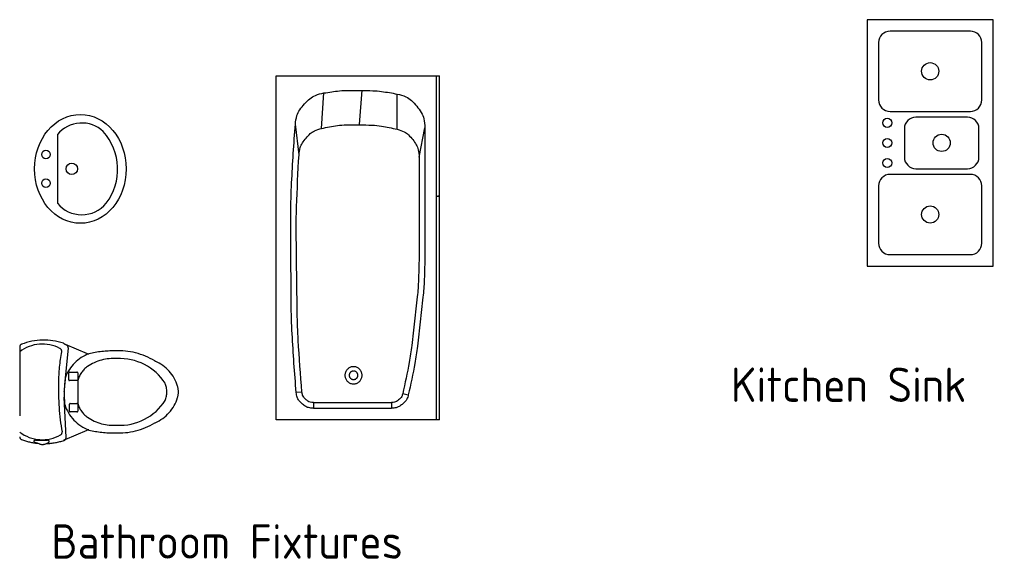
# Model space of a CAD drawing. Header units: inches. Extents: x 100794 to 106273, y 288 to 2276.
# Tile 33 of 149: x 100809 to 100981, y 1357 to 1451. Entities that reach past the tile are written whole.
import ezdxf

# ---------------------------------------------------------------- set-up
doc = ezdxf.new("R2010")
doc.units = ezdxf.units.IN
doc.header["$MEASUREMENT"] = 0
doc.linetypes.add('ACAD_ISO03W100', pattern=[30, 12, -18])
doc.layers.get('0').update_dxf_attribs({"linetype": 'CONTINUOUS'})
doc.layers.add('0EMPORARY', color=7, linetype='CONTINUOUS')
doc.layers.add('LAYER1', color=7, linetype='ACAD_ISO03W100')
doc.styles.get("Standard").update_dxf_attribs({"font": 'ISOCP'})

# ---------------------------------------------------------------- blocks, each defined once
blk = doc.blocks.new('A03CIR')
blk.add_circle((0, 0), 0.5)
at = {"flags": 9}
blk.add_attdef('CPENTID', (0.0001, 0.0001), '', height=0.000496, dxfattribs=at)
blk = doc.blocks.new('MACRO167')
at = {"layer": '0EMPORARY', "color": 7, "linetype": 'Continuous'}
for p, q in [((1, 1), (0, 1)), ((0, 1), (0, 0)), ((1, 0), (1, 1)), ((0, 0), (1, 0))]:
    blk.add_line(p, q, dxfattribs=at)

msp = doc.modelspace()

# ---------------------------------------------------------------- linework, layer by layer
at = {"linetype": 'Continuous'}
for p, q in [((100854.11517, 1381.41322), (100854.11517, 1441.41322)), ((100854.11517, 1441.41322), (100882.61517, 1441.41322)), ((100854.11517, 1381.41322), (100854.11517, 1441.41322)), ((100854.11517, 1441.41322), (100882.61517, 1441.41322)), ((100854.11517, 1381.41322), (100854.11517, 1441.41322)), ((100854.11517, 1441.41322), (100882.61517, 1441.41322)), ((100854.11517, 1381.41322), (100854.11517, 1441.41322)), ((100854.11517, 1441.41322), (100882.61517, 1441.41322)), ((100854.11517, 1381.41322), (100854.11517, 1441.41322)), ((100854.11517, 1441.41322), (100882.61517, 1441.41322)), ((100882.11517, 1381.41322), (100882.11517, 1441.41322)), ((100882.11517, 1381.41322), (100882.11517, 1441.41322)), ((100882.11517, 1381.41322), (100882.11517, 1441.41322)), ((100882.11517, 1381.41322), (100882.11517, 1441.41322)), ((100882.11517, 1381.41322), (100882.11517, 1441.41322)), ((100882.61517, 1381.41322), (100882.61517, 1441.41322)), ((100882.61517, 1381.41322), (100882.61517, 1441.41322)), ((100882.61517, 1381.41322), (100882.61517, 1441.41322)), ((100882.61517, 1381.41322), (100882.61517, 1441.41322)), ((100882.61517, 1381.41322), (100882.61517, 1441.41322)), ((100862.01759, 1432.22948), (100862.44522, 1438.42464)), ((100862.01759, 1432.22948), (100862.44522, 1438.42464)), ((100862.01759, 1432.22948), (100862.44522, 1438.42464)), ((100862.01759, 1432.22948), (100862.44522, 1438.42464)), ((100862.01759, 1432.22948), (100862.44522, 1438.42464)), ((100868.63342, 1432.91902), (100869.11517, 1438.91322)), ((100868.63342, 1432.91902), (100869.11517, 1438.91322)), ((100868.63342, 1432.91902), (100869.11517, 1438.91322)), ((100868.63342, 1432.91902), (100869.11517, 1438.91322)), ((100868.63342, 1432.91902), (100869.11517, 1438.91322)), ((100875.23372, 1432.09396), (100875.22733, 1438.23918)), ((100875.23372, 1432.09396), (100875.22733, 1438.23918)), ((100875.23372, 1432.09396), (100875.22733, 1438.23918)), ((100875.23372, 1432.09396), (100875.22733, 1438.23918)), ((100875.23372, 1432.09396), (100875.22733, 1438.23918)), ((100858.10737, 1427.64094), (100857.46632, 1432.96898)), ((100858.10737, 1427.64094), (100857.46632, 1432.96898)), ((100858.10737, 1427.64094), (100857.46632, 1432.96898)), ((100858.10737, 1427.64094), (100857.46632, 1432.96898)), ((100858.10737, 1427.64094), (100857.46632, 1432.96898)), ((100879.05267, 1427.23545), (100880.05267, 1432.35529)), ((100879.05267, 1427.23545), (100880.05267, 1432.35529)), ((100879.05267, 1427.23545), (100880.05267, 1432.35529)), ((100879.05267, 1427.23545), (100880.05267, 1432.35529)), ((100879.05267, 1427.23545), (100880.05267, 1432.35529)), ((100880.05267, 1432.35529), (100880.05267, 1411.41322)), ((100880.05267, 1432.35529), (100880.05267, 1411.41322)), ((100880.05267, 1432.35529), (100880.05267, 1411.41322)), ((100880.05267, 1432.35529), (100880.05267, 1411.41322)), ((100880.05267, 1432.35529), (100880.05267, 1411.41322)), ((100879.05267, 1427.23545), (100879.05267, 1411.41322)), ((100879.05267, 1427.23545), (100879.05267, 1411.41322)), ((100879.05267, 1427.23545), (100879.05267, 1411.41322)), ((100879.05267, 1427.23545), (100879.05267, 1411.41322)), ((100879.05267, 1427.23545), (100879.05267, 1411.41322)), ((100858.61879, 1386.24666), (100857.62227, 1386.16338)), ((100858.61879, 1386.24666), (100857.62227, 1386.16338)), ((100858.61879, 1386.24666), (100857.62227, 1386.16338)), ((100858.61879, 1386.24666), (100857.62227, 1386.16338)), ((100858.61879, 1386.24666), (100857.62227, 1386.16338)), ((100860.61185, 1384.41322), (100874.24625, 1384.41322)), ((100860.61185, 1384.41322), (100860.61185, 1383.41322)), ((100860.61185, 1384.41322), (100874.24625, 1384.41322)), ((100860.61185, 1384.41322), (100860.61185, 1383.41322)), ((100860.61185, 1384.41322), (100874.24625, 1384.41322)), ((100860.61185, 1384.41322), (100860.61185, 1383.41322)), ((100860.61185, 1384.41322), (100874.24625, 1384.41322)), ((100860.61185, 1384.41322), (100860.61185, 1383.41322)), ((100860.61185, 1384.41322), (100874.24625, 1384.41322)), ((100860.61185, 1384.41322), (100860.61185, 1383.41322)), ((100874.24625, 1384.41322), (100874.24625, 1383.41322)), ((100874.24625, 1384.41322), (100874.24625, 1383.41322)), ((100874.24625, 1384.41322), (100874.24625, 1383.41322)), ((100874.24625, 1384.41322), (100874.24625, 1383.41322)), ((100874.24625, 1384.41322), (100874.24625, 1383.41322)), ((100876.19647, 1385.96978), (100877.17158, 1385.74806)), ((100876.19647, 1385.96978), (100877.17158, 1385.74806)), ((100876.19647, 1385.96978), (100877.17158, 1385.74806)), ((100876.19647, 1385.96978), (100877.17158, 1385.74806)), ((100876.19647, 1385.96978), (100877.17158, 1385.74806)), ((100860.61185, 1383.41322), (100874.24625, 1383.41322)), ((100860.61185, 1383.41322), (100874.24625, 1383.41322)), ((100860.61185, 1383.41322), (100874.24625, 1383.41322)), ((100860.61185, 1383.41322), (100874.24625, 1383.41322)), ((100860.61185, 1383.41322), (100874.24625, 1383.41322)), ((100882.61517, 1381.41322), (100854.11517, 1381.41322)), ((100882.61517, 1381.41322), (100854.11517, 1381.41322)), ((100882.61517, 1381.41322), (100854.11517, 1381.41322)), ((100882.61517, 1381.41322), (100854.11517, 1381.41322)), ((100882.61517, 1381.41322), (100854.11517, 1381.41322))]:
    msp.add_line(p, q, dxfattribs=at)
msp.add_line((100815.96845, 1431.18546), (100815.96845, 1419.18546))
for points in [[(100857.46632, 1432.96898, -0.055308), (100857.7547, 1434.49131, -0.077861), (100858.23798, 1435.48381, -0.032812), (100859.06078, 1436.51359, -0.032812), (100860.01123, 1437.42687, -0.077861), (100860.95553, 1437.99864, -0.055308), (100862.44522, 1438.42464)], [(100857.46632, 1432.96898, -0.055308), (100857.7547, 1434.49131, -0.077861), (100858.23798, 1435.48381, -0.032812), (100859.06078, 1436.51359, -0.032812), (100860.01123, 1437.42687, -0.077861), (100860.95553, 1437.99864, -0.055308), (100862.44522, 1438.42464)], [(100857.46632, 1432.96898, -0.055308), (100857.7547, 1434.49131, -0.077861), (100858.23798, 1435.48381, -0.032812), (100859.06078, 1436.51359, -0.032812), (100860.01123, 1437.42687, -0.077861), (100860.95553, 1437.99864, -0.055308), (100862.44522, 1438.42464)], [(100857.46632, 1432.96898, -0.055308), (100857.7547, 1434.49131, -0.077861), (100858.23798, 1435.48381, -0.032812), (100859.06078, 1436.51359, -0.032812), (100860.01123, 1437.42687, -0.077861), (100860.95553, 1437.99864, -0.055308), (100862.44522, 1438.42464)], [(100857.46632, 1432.96898, -0.055308), (100857.7547, 1434.49131, -0.077861), (100858.23798, 1435.48381, -0.032812), (100859.06078, 1436.51359, -0.032812), (100860.01123, 1437.42687, -0.077861), (100860.95553, 1437.99864, -0.055308), (100862.44522, 1438.42464)], [(100862.44522, 1438.42464, -0.015213), (100865.16522, 1438.80132, -0.027142), (100866.70291, 1438.88276, -0.003288), (100868.84402, 1438.86577, -0.003288), (100870.98472, 1438.82063, -0.027142), (100872.51941, 1438.69461, -0.015213), (100875.22733, 1438.23918)], [(100862.44522, 1438.42464, -0.015213), (100865.16522, 1438.80132, -0.027142), (100866.70291, 1438.88276, -0.003288), (100868.84402, 1438.86577, -0.003288), (100870.98472, 1438.82063, -0.027142), (100872.51941, 1438.69461, -0.015213), (100875.22733, 1438.23918)], [(100862.44522, 1438.42464, -0.015213), (100865.16522, 1438.80132, -0.027142), (100866.70291, 1438.88276, -0.003288), (100868.84402, 1438.86577, -0.003288), (100870.98472, 1438.82063, -0.027142), (100872.51941, 1438.69461, -0.015213), (100875.22733, 1438.23918)], [(100862.44522, 1438.42464, -0.015213), (100865.16522, 1438.80132, -0.027142), (100866.70291, 1438.88276, -0.003288), (100868.84402, 1438.86577, -0.003288), (100870.98472, 1438.82063, -0.027142), (100872.51941, 1438.69461, -0.015213), (100875.22733, 1438.23918)], [(100862.44522, 1438.42464, -0.015213), (100865.16522, 1438.80132, -0.027142), (100866.70291, 1438.88276, -0.003288), (100868.84402, 1438.86577, -0.003288), (100870.98472, 1438.82063, -0.027142), (100872.51941, 1438.69461, -0.015213), (100875.22733, 1438.23918)], [(100875.22733, 1438.23918, -0.057302), (100876.74889, 1437.74921, -0.079888), (100877.70746, 1437.1137, -0.034774), (100878.64431, 1436.12086, -0.034774), (100879.43452, 1435.00776, -0.079888), (100879.87007, 1433.94332, -0.057302), (100880.05267, 1432.35529)], [(100875.22733, 1438.23918, -0.057302), (100876.74889, 1437.74921, -0.079888), (100877.70746, 1437.1137, -0.034774), (100878.64431, 1436.12086, -0.034774), (100879.43452, 1435.00776, -0.079888), (100879.87007, 1433.94332, -0.057302), (100880.05267, 1432.35529)], [(100875.22733, 1438.23918, -0.057302), (100876.74889, 1437.74921, -0.079888), (100877.70746, 1437.1137, -0.034774), (100878.64431, 1436.12086, -0.034774), (100879.43452, 1435.00776, -0.079888), (100879.87007, 1433.94332, -0.057302), (100880.05267, 1432.35529)], [(100875.22733, 1438.23918, -0.057302), (100876.74889, 1437.74921, -0.079888), (100877.70746, 1437.1137, -0.034774), (100878.64431, 1436.12086, -0.034774), (100879.43452, 1435.00776, -0.079888), (100879.87007, 1433.94332, -0.057302), (100880.05267, 1432.35529)], [(100875.22733, 1438.23918, -0.057302), (100876.74889, 1437.74921, -0.079888), (100877.70746, 1437.1137, -0.034774), (100878.64431, 1436.12086, -0.034774), (100879.43452, 1435.00776, -0.079888), (100879.87007, 1433.94332, -0.057302), (100880.05267, 1432.35529)], [(100857.62227, 1386.16338, -0.006671), (100856.90633, 1396.36914, -0.012666), (100856.73735, 1401.75506, -0.000675), (100856.70079, 1409.56337, -0.000675), (100856.68532, 1417.37175, -0.012666), (100856.8184, 1422.75867, -0.006671), (100857.46632, 1432.96898)], [(100857.62227, 1386.16338, -0.006671), (100856.90633, 1396.36914, -0.012666), (100856.73735, 1401.75506, -0.000675), (100856.70079, 1409.56337, -0.000675), (100856.68532, 1417.37175, -0.012666), (100856.8184, 1422.75867, -0.006671), (100857.46632, 1432.96898)], [(100857.62227, 1386.16338, -0.006671), (100856.90633, 1396.36914, -0.012666), (100856.73735, 1401.75506, -0.000675), (100856.70079, 1409.56337, -0.000675), (100856.68532, 1417.37175, -0.012666), (100856.8184, 1422.75867, -0.006671), (100857.46632, 1432.96898)], [(100857.62227, 1386.16338, -0.006671), (100856.90633, 1396.36914, -0.012666), (100856.73735, 1401.75506, -0.000675), (100856.70079, 1409.56337, -0.000675), (100856.68532, 1417.37175, -0.012666), (100856.8184, 1422.75867, -0.006671), (100857.46632, 1432.96898)], [(100857.62227, 1386.16338, -0.006671), (100856.90633, 1396.36914, -0.012666), (100856.73735, 1401.75506, -0.000675), (100856.70079, 1409.56337, -0.000675), (100856.68532, 1417.37175, -0.012666), (100856.8184, 1422.75867, -0.006671), (100857.46632, 1432.96898)], [(100862.01759, 1432.22948, -0.01902), (100864.79301, 1432.73429, -0.033054), (100866.41277, 1432.85731, -0.004993), (100868.63278, 1432.85672, -0.004993), (100870.85233, 1432.81179, -0.033054), (100872.46923, 1432.65558, -0.01902), (100875.23372, 1432.09396)], [(100862.01759, 1432.22948, -0.01902), (100864.79301, 1432.73429, -0.033054), (100866.41277, 1432.85731, -0.004993), (100868.63278, 1432.85672, -0.004993), (100870.85233, 1432.81179, -0.033054), (100872.46923, 1432.65558, -0.01902), (100875.23372, 1432.09396)], [(100862.01759, 1432.22948, -0.01902), (100864.79301, 1432.73429, -0.033054), (100866.41277, 1432.85731, -0.004993), (100868.63278, 1432.85672, -0.004993), (100870.85233, 1432.81179, -0.033054), (100872.46923, 1432.65558, -0.01902), (100875.23372, 1432.09396)], [(100862.01759, 1432.22948, -0.01902), (100864.79301, 1432.73429, -0.033054), (100866.41277, 1432.85731, -0.004993), (100868.63278, 1432.85672, -0.004993), (100870.85233, 1432.81179, -0.033054), (100872.46923, 1432.65558, -0.01902), (100875.23372, 1432.09396)], [(100862.01759, 1432.22948, -0.01902), (100864.79301, 1432.73429, -0.033054), (100866.41277, 1432.85731, -0.004993), (100868.63278, 1432.85672, -0.004993), (100870.85233, 1432.81179, -0.033054), (100872.46923, 1432.65558, -0.01902), (100875.23372, 1432.09396)], [(100858.10737, 1427.64094, -0.053976), (100858.31681, 1428.88711, -0.076487), (100858.68724, 1429.70116, -0.03152), (100859.32994, 1430.55946, -0.03152), (100860.07543, 1431.33016, -0.076487), (100860.82041, 1431.82502, -0.053976), (100862.01759, 1432.22948)], [(100858.10737, 1427.64094, -0.053976), (100858.31681, 1428.88711, -0.076487), (100858.68724, 1429.70116, -0.03152), (100859.32994, 1430.55946, -0.03152), (100860.07543, 1431.33016, -0.076487), (100860.82041, 1431.82502, -0.053976), (100862.01759, 1432.22948)], [(100858.10737, 1427.64094, -0.053976), (100858.31681, 1428.88711, -0.076487), (100858.68724, 1429.70116, -0.03152), (100859.32994, 1430.55946, -0.03152), (100860.07543, 1431.33016, -0.076487), (100860.82041, 1431.82502, -0.053976), (100862.01759, 1432.22948)], [(100858.10737, 1427.64094, -0.053976), (100858.31681, 1428.88711, -0.076487), (100858.68724, 1429.70116, -0.03152), (100859.32994, 1430.55946, -0.03152), (100860.07543, 1431.33016, -0.076487), (100860.82041, 1431.82502, -0.053976), (100862.01759, 1432.22948)], [(100858.10737, 1427.64094, -0.053976), (100858.31681, 1428.88711, -0.076487), (100858.68724, 1429.70116, -0.03152), (100859.32994, 1430.55946, -0.03152), (100860.07543, 1431.33016, -0.076487), (100860.82041, 1431.82502, -0.053976), (100862.01759, 1432.22948)], [(100875.23372, 1432.09396, -0.055571), (100876.45191, 1431.64999, -0.07813), (100877.20663, 1431.11521, -0.033069), (100877.94445, 1430.29452, -0.033069), (100878.56763, 1429.38373, -0.07813), (100878.90901, 1428.52404, -0.055571), (100879.05267, 1427.23545)], [(100875.23372, 1432.09396, -0.055571), (100876.45191, 1431.64999, -0.07813), (100877.20663, 1431.11521, -0.033069), (100877.94445, 1430.29452, -0.033069), (100878.56763, 1429.38373, -0.07813), (100878.90901, 1428.52404, -0.055571), (100879.05267, 1427.23545)], [(100875.23372, 1432.09396, -0.055571), (100876.45191, 1431.64999, -0.07813), (100877.20663, 1431.11521, -0.033069), (100877.94445, 1430.29452, -0.033069), (100878.56763, 1429.38373, -0.07813), (100878.90901, 1428.52404, -0.055571), (100879.05267, 1427.23545)], [(100875.23372, 1432.09396, -0.055571), (100876.45191, 1431.64999, -0.07813), (100877.20663, 1431.11521, -0.033069), (100877.94445, 1430.29452, -0.033069), (100878.56763, 1429.38373, -0.07813), (100878.90901, 1428.52404, -0.055571), (100879.05267, 1427.23545)], [(100875.23372, 1432.09396, -0.055571), (100876.45191, 1431.64999, -0.07813), (100877.20663, 1431.11521, -0.033069), (100877.94445, 1430.29452, -0.033069), (100878.56763, 1429.38373, -0.07813), (100878.90901, 1428.52404, -0.055571), (100879.05267, 1427.23545)], [(100858.61879, 1386.24666, -0.005919), (100857.97088, 1395.28786, -0.011303), (100857.79482, 1400.03152, -0.000535), (100857.70214, 1406.93563, -0.000535), (100857.62422, 1413.83993, -0.011303), (100857.68303, 1418.58649, -0.005919), (100858.10737, 1427.64094)], [(100858.61879, 1386.24666, -0.005919), (100857.97088, 1395.28786, -0.011303), (100857.79482, 1400.03152, -0.000535), (100857.70214, 1406.93563, -0.000535), (100857.62422, 1413.83993, -0.011303), (100857.68303, 1418.58649, -0.005919), (100858.10737, 1427.64094)], [(100858.61879, 1386.24666, -0.005919), (100857.97088, 1395.28786, -0.011303), (100857.79482, 1400.03152, -0.000535), (100857.70214, 1406.93563, -0.000535), (100857.62422, 1413.83993, -0.011303), (100857.68303, 1418.58649, -0.005919), (100858.10737, 1427.64094)], [(100858.61879, 1386.24666, -0.005919), (100857.97088, 1395.28786, -0.011303), (100857.79482, 1400.03152, -0.000535), (100857.70214, 1406.93563, -0.000535), (100857.62422, 1413.83993, -0.011303), (100857.68303, 1418.58649, -0.005919), (100858.10737, 1427.64094)], [(100858.61879, 1386.24666, -0.005919), (100857.97088, 1395.28786, -0.011303), (100857.79482, 1400.03152, -0.000535), (100857.70214, 1406.93563, -0.000535), (100857.62422, 1413.83993, -0.011303), (100857.68303, 1418.58649, -0.005919), (100858.10737, 1427.64094)], [(100879.05267, 1411.41322, -0.009316), (100878.94901, 1405.85044, -0.017343), (100878.73413, 1402.86892, -0.00129), (100878.26818, 1398.61925, -0.00129), (100877.7803, 1394.37205, -0.017343), (100877.32877, 1391.41708, -0.009316), (100876.19647, 1385.96978)], [(100879.05267, 1411.41322, -0.009316), (100878.94901, 1405.85044, -0.017343), (100878.73413, 1402.86892, -0.00129), (100878.26818, 1398.61925, -0.00129), (100877.7803, 1394.37205, -0.017343), (100877.32877, 1391.41708, -0.009316), (100876.19647, 1385.96978)], [(100879.05267, 1411.41322, -0.009316), (100878.94901, 1405.85044, -0.017343), (100878.73413, 1402.86892, -0.00129), (100878.26818, 1398.61925, -0.00129), (100877.7803, 1394.37205, -0.017343), (100877.32877, 1391.41708, -0.009316), (100876.19647, 1385.96978)], [(100879.05267, 1411.41322, -0.009316), (100878.94901, 1405.85044, -0.017343), (100878.73413, 1402.86892, -0.00129), (100878.26818, 1398.61925, -0.00129), (100877.7803, 1394.37205, -0.017343), (100877.32877, 1391.41708, -0.009316), (100876.19647, 1385.96978)], [(100879.05267, 1411.41322, -0.009316), (100878.94901, 1405.85044, -0.017343), (100878.73413, 1402.86892, -0.00129), (100878.26818, 1398.61925, -0.00129), (100877.7803, 1394.37205, -0.017343), (100877.32877, 1391.41708, -0.009316), (100876.19647, 1385.96978)], [(100880.05267, 1411.41322, -0.009316), (100879.94811, 1405.80197, -0.017343), (100879.73136, 1402.79446, -0.00129), (100879.26135, 1398.50776, -0.00129), (100878.76922, 1394.22355, -0.017343), (100878.31375, 1391.24283, -0.009316), (100877.17158, 1385.74806)], [(100880.05267, 1411.41322, -0.009316), (100879.94811, 1405.80197, -0.017343), (100879.73136, 1402.79446, -0.00129), (100879.26135, 1398.50776, -0.00129), (100878.76922, 1394.22355, -0.017343), (100878.31375, 1391.24283, -0.009316), (100877.17158, 1385.74806)], [(100880.05267, 1411.41322, -0.009316), (100879.94811, 1405.80197, -0.017343), (100879.73136, 1402.79446, -0.00129), (100879.26135, 1398.50776, -0.00129), (100878.76922, 1394.22355, -0.017343), (100878.31375, 1391.24283, -0.009316), (100877.17158, 1385.74806)], [(100880.05267, 1411.41322, -0.009316), (100879.94811, 1405.80197, -0.017343), (100879.73136, 1402.79446, -0.00129), (100879.26135, 1398.50776, -0.00129), (100878.76922, 1394.22355, -0.017343), (100878.31375, 1391.24283, -0.009316), (100877.17158, 1385.74806)], [(100880.05267, 1411.41322, -0.009316), (100879.94811, 1405.80197, -0.017343), (100879.73136, 1402.79446, -0.00129), (100879.26135, 1398.50776, -0.00129), (100878.76922, 1394.22355, -0.017343), (100878.31375, 1391.24283, -0.009316), (100877.17158, 1385.74806)], [(100860.61185, 1383.41322, -0.062055), (100859.76139, 1383.51918, -0.084596), (100859.18462, 1383.77446, -0.039577), (100858.60336, 1384.22988, -0.039577), (100858.10112, 1384.7712, -0.084596), (100857.79868, 1385.32471, -0.062055), (100857.62227, 1386.16338)], [(100860.61185, 1383.41322, -0.062055), (100859.76139, 1383.51918, -0.084596), (100859.18462, 1383.77446, -0.039577), (100858.60336, 1384.22988, -0.039577), (100858.10112, 1384.7712, -0.084596), (100857.79868, 1385.32471, -0.062055), (100857.62227, 1386.16338)], [(100860.61185, 1383.41322, -0.062055), (100859.76139, 1383.51918, -0.084596), (100859.18462, 1383.77446, -0.039577), (100858.60336, 1384.22988, -0.039577), (100858.10112, 1384.7712, -0.084596), (100857.79868, 1385.32471, -0.062055), (100857.62227, 1386.16338)], [(100860.61185, 1383.41322, -0.062055), (100859.76139, 1383.51918, -0.084596), (100859.18462, 1383.77446, -0.039577), (100858.60336, 1384.22988, -0.039577), (100858.10112, 1384.7712, -0.084596), (100857.79868, 1385.32471, -0.062055), (100857.62227, 1386.16338)], [(100860.61185, 1383.41322, -0.062055), (100859.76139, 1383.51918, -0.084596), (100859.18462, 1383.77446, -0.039577), (100858.60336, 1384.22988, -0.039577), (100858.10112, 1384.7712, -0.084596), (100857.79868, 1385.32471, -0.062055), (100857.62227, 1386.16338)], [(100860.61185, 1384.41322, -0.062055), (100860.04488, 1384.48386, -0.084596), (100859.66036, 1384.65405, -0.039577), (100859.27286, 1384.95766, -0.039577), (100858.93803, 1385.31854, -0.084596), (100858.73641, 1385.68754, -0.062055), (100858.61879, 1386.24666)], [(100860.61185, 1384.41322, -0.062055), (100860.04488, 1384.48386, -0.084596), (100859.66036, 1384.65405, -0.039577), (100859.27286, 1384.95766, -0.039577), (100858.93803, 1385.31854, -0.084596), (100858.73641, 1385.68754, -0.062055), (100858.61879, 1386.24666)], [(100860.61185, 1384.41322, -0.062055), (100860.04488, 1384.48386, -0.084596), (100859.66036, 1384.65405, -0.039577), (100859.27286, 1384.95766, -0.039577), (100858.93803, 1385.31854, -0.084596), (100858.73641, 1385.68754, -0.062055), (100858.61879, 1386.24666)], [(100860.61185, 1384.41322, -0.062055), (100860.04488, 1384.48386, -0.084596), (100859.66036, 1384.65405, -0.039577), (100859.27286, 1384.95766, -0.039577), (100858.93803, 1385.31854, -0.084596), (100858.73641, 1385.68754, -0.062055), (100858.61879, 1386.24666)], [(100860.61185, 1384.41322, -0.062055), (100860.04488, 1384.48386, -0.084596), (100859.66036, 1384.65405, -0.039577), (100859.27286, 1384.95766, -0.039577), (100858.93803, 1385.31854, -0.084596), (100858.73641, 1385.68754, -0.062055), (100858.61879, 1386.24666)], [(100876.19647, 1385.96978, -0.056193), (100876.02386, 1385.4753, -0.078765), (100875.8106, 1385.1671, -0.033679), (100875.48129, 1384.86584, -0.033679), (100875.11451, 1384.61152, -0.078765), (100874.7667, 1384.4719, -0.056193), (100874.24625, 1384.41322)], [(100876.19647, 1385.96978, -0.056193), (100876.02386, 1385.4753, -0.078765), (100875.8106, 1385.1671, -0.033679), (100875.48129, 1384.86584, -0.033679), (100875.11451, 1384.61152, -0.078765), (100874.7667, 1384.4719, -0.056193), (100874.24625, 1384.41322)], [(100876.19647, 1385.96978, -0.056193), (100876.02386, 1385.4753, -0.078765), (100875.8106, 1385.1671, -0.033679), (100875.48129, 1384.86584, -0.033679), (100875.11451, 1384.61152, -0.078765), (100874.7667, 1384.4719, -0.056193), (100874.24625, 1384.41322)], [(100876.19647, 1385.96978, -0.056193), (100876.02386, 1385.4753, -0.078765), (100875.8106, 1385.1671, -0.033679), (100875.48129, 1384.86584, -0.033679), (100875.11451, 1384.61152, -0.078765), (100874.7667, 1384.4719, -0.056193), (100874.24625, 1384.41322)], [(100876.19647, 1385.96978, -0.056193), (100876.02386, 1385.4753, -0.078765), (100875.8106, 1385.1671, -0.033679), (100875.48129, 1384.86584, -0.033679), (100875.11451, 1384.61152, -0.078765), (100874.7667, 1384.4719, -0.056193), (100874.24625, 1384.41322)], [(100877.17158, 1385.74806, -0.056193), (100876.91267, 1385.00633, -0.078765), (100876.59277, 1384.54404, -0.033679), (100876.0988, 1384.09215, -0.033679), (100875.54864, 1383.71067, -0.078765), (100875.02692, 1383.50124, -0.056193), (100874.24625, 1383.41322)], [(100877.17158, 1385.74806, -0.056193), (100876.91267, 1385.00633, -0.078765), (100876.59277, 1384.54404, -0.033679), (100876.0988, 1384.09215, -0.033679), (100875.54864, 1383.71067, -0.078765), (100875.02692, 1383.50124, -0.056193), (100874.24625, 1383.41322)], [(100877.17158, 1385.74806, -0.056193), (100876.91267, 1385.00633, -0.078765), (100876.59277, 1384.54404, -0.033679), (100876.0988, 1384.09215, -0.033679), (100875.54864, 1383.71067, -0.078765), (100875.02692, 1383.50124, -0.056193), (100874.24625, 1383.41322)], [(100877.17158, 1385.74806, -0.056193), (100876.91267, 1385.00633, -0.078765), (100876.59277, 1384.54404, -0.033679), (100876.0988, 1384.09215, -0.033679), (100875.54864, 1383.71067, -0.078765), (100875.02692, 1383.50124, -0.056193), (100874.24625, 1383.41322)], [(100877.17158, 1385.74806, -0.056193), (100876.91267, 1385.00633, -0.078765), (100876.59277, 1384.54404, -0.033679), (100876.0988, 1384.09215, -0.033679), (100875.54864, 1383.71067, -0.078765), (100875.02692, 1383.50124, -0.056193), (100874.24625, 1383.41322)]]:
    msp.add_lwpolyline(points, format="xyb", dxfattribs=at)
msp.add_lwpolyline([(100882.11517, 1420.41322), (100882.61517, 1420.41322), (100882.34722, 1420.41322), (100882.61517, 1420.41322)], dxfattribs=at)
msp.add_lwpolyline([(100882.11517, 1420.41322), (100882.61517, 1420.41322), (100882.34722, 1420.41322), (100882.61517, 1420.41322)], dxfattribs=at)
msp.add_lwpolyline([(100882.11517, 1420.41322), (100882.61517, 1420.41322), (100882.34722, 1420.41322), (100882.61517, 1420.41322)], dxfattribs=at)
msp.add_lwpolyline([(100882.11517, 1420.41322), (100882.61517, 1420.41322), (100882.34722, 1420.41322), (100882.61517, 1420.41322)], dxfattribs=at)
msp.add_lwpolyline([(100882.11517, 1420.41322), (100882.61517, 1420.41322), (100882.34722, 1420.41322), (100882.61517, 1420.41322)], dxfattribs=at)
for points in [[(100869.02471, 1389.67625, 0.043661), (100868.91421, 1389.91322, 0.043661), (100868.76423, 1390.1274, 0.043661), (100868.57935, 1390.31229, 0.043661), (100868.36517, 1390.46226, 0.043661), (100868.1282, 1390.57276, 0.043661), (100867.87564, 1390.64043, 0.043661), (100867.61517, 1390.66322, 0.043661), (100867.3547, 1390.64043, 0.043661), (100867.10214, 1390.57276, 0.043661), (100866.86517, 1390.46226, 0.043661), (100866.65099, 1390.31229, 0.043661), (100866.4661, 1390.1274, 0.043661), (100866.31613, 1389.91322, 0.043661), (100866.20563, 1389.67625, 0.043661), (100866.13796, 1389.42369, 0.043661), (100866.11517, 1389.16322, 0.043661), (100866.13796, 1388.90275, 0.043661), (100866.20563, 1388.65019, 0.043661), (100866.31613, 1388.41322, 0.043661), (100866.4661, 1388.19904, 0.043661), (100866.65099, 1388.01415, 0.043661), (100866.86517, 1387.86418, 0.043661), (100867.10214, 1387.75368, 0.043661), (100867.3547, 1387.68601, 0.043661), (100867.61517, 1387.66322, 0.043661), (100867.87564, 1387.68601, 0.043661), (100868.1282, 1387.75368, 0.043661), (100868.36517, 1387.86418, 0.043661), (100868.57935, 1388.01415, 0.043661), (100868.76423, 1388.19904, 0.043661), (100868.91421, 1388.41322, 0.043661), (100869.02471, 1388.65019, 0.043661), (100869.09238, 1388.90275, 0.043661), (100869.11517, 1389.16322, 0.043661), (100869.09238, 1389.42369, 0.043661)], [(100869.02471, 1389.67625, 0.043661), (100868.91421, 1389.91322, 0.043661), (100868.76423, 1390.1274, 0.043661), (100868.57935, 1390.31229, 0.043661), (100868.36517, 1390.46226, 0.043661), (100868.1282, 1390.57276, 0.043661), (100867.87564, 1390.64043, 0.043661), (100867.61517, 1390.66322, 0.043661), (100867.3547, 1390.64043, 0.043661), (100867.10214, 1390.57276, 0.043661), (100866.86517, 1390.46226, 0.043661), (100866.65099, 1390.31229, 0.043661), (100866.4661, 1390.1274, 0.043661), (100866.31613, 1389.91322, 0.043661), (100866.20563, 1389.67625, 0.043661), (100866.13796, 1389.42369, 0.043661), (100866.11517, 1389.16322, 0.043661), (100866.13796, 1388.90275, 0.043661), (100866.20563, 1388.65019, 0.043661), (100866.31613, 1388.41322, 0.043661), (100866.4661, 1388.19904, 0.043661), (100866.65099, 1388.01415, 0.043661), (100866.86517, 1387.86418, 0.043661), (100867.10214, 1387.75368, 0.043661), (100867.3547, 1387.68601, 0.043661), (100867.61517, 1387.66322, 0.043661), (100867.87564, 1387.68601, 0.043661), (100868.1282, 1387.75368, 0.043661), (100868.36517, 1387.86418, 0.043661), (100868.57935, 1388.01415, 0.043661), (100868.76423, 1388.19904, 0.043661), (100868.91421, 1388.41322, 0.043661), (100869.02471, 1388.65019, 0.043661), (100869.09238, 1388.90275, 0.043661), (100869.11517, 1389.16322, 0.043661), (100869.09238, 1389.42369, 0.043661)], [(100869.02471, 1389.67625, 0.043661), (100868.91421, 1389.91322, 0.043661), (100868.76423, 1390.1274, 0.043661), (100868.57935, 1390.31229, 0.043661), (100868.36517, 1390.46226, 0.043661), (100868.1282, 1390.57276, 0.043661), (100867.87564, 1390.64043, 0.043661), (100867.61517, 1390.66322, 0.043661), (100867.3547, 1390.64043, 0.043661), (100867.10214, 1390.57276, 0.043661), (100866.86517, 1390.46226, 0.043661), (100866.65099, 1390.31229, 0.043661), (100866.4661, 1390.1274, 0.043661), (100866.31613, 1389.91322, 0.043661), (100866.20563, 1389.67625, 0.043661), (100866.13796, 1389.42369, 0.043661), (100866.11517, 1389.16322, 0.043661), (100866.13796, 1388.90275, 0.043661), (100866.20563, 1388.65019, 0.043661), (100866.31613, 1388.41322, 0.043661), (100866.4661, 1388.19904, 0.043661), (100866.65099, 1388.01415, 0.043661), (100866.86517, 1387.86418, 0.043661), (100867.10214, 1387.75368, 0.043661), (100867.3547, 1387.68601, 0.043661), (100867.61517, 1387.66322, 0.043661), (100867.87564, 1387.68601, 0.043661), (100868.1282, 1387.75368, 0.043661), (100868.36517, 1387.86418, 0.043661), (100868.57935, 1388.01415, 0.043661), (100868.76423, 1388.19904, 0.043661), (100868.91421, 1388.41322, 0.043661), (100869.02471, 1388.65019, 0.043661), (100869.09238, 1388.90275, 0.043661), (100869.11517, 1389.16322, 0.043661), (100869.09238, 1389.42369, 0.043661)], [(100869.02471, 1389.67625, 0.043661), (100868.91421, 1389.91322, 0.043661), (100868.76423, 1390.1274, 0.043661), (100868.57935, 1390.31229, 0.043661), (100868.36517, 1390.46226, 0.043661), (100868.1282, 1390.57276, 0.043661), (100867.87564, 1390.64043, 0.043661), (100867.61517, 1390.66322, 0.043661), (100867.3547, 1390.64043, 0.043661), (100867.10214, 1390.57276, 0.043661), (100866.86517, 1390.46226, 0.043661), (100866.65099, 1390.31229, 0.043661), (100866.4661, 1390.1274, 0.043661), (100866.31613, 1389.91322, 0.043661), (100866.20563, 1389.67625, 0.043661), (100866.13796, 1389.42369, 0.043661), (100866.11517, 1389.16322, 0.043661), (100866.13796, 1388.90275, 0.043661), (100866.20563, 1388.65019, 0.043661), (100866.31613, 1388.41322, 0.043661), (100866.4661, 1388.19904, 0.043661), (100866.65099, 1388.01415, 0.043661), (100866.86517, 1387.86418, 0.043661), (100867.10214, 1387.75368, 0.043661), (100867.3547, 1387.68601, 0.043661), (100867.61517, 1387.66322, 0.043661), (100867.87564, 1387.68601, 0.043661), (100868.1282, 1387.75368, 0.043661), (100868.36517, 1387.86418, 0.043661), (100868.57935, 1388.01415, 0.043661), (100868.76423, 1388.19904, 0.043661), (100868.91421, 1388.41322, 0.043661), (100869.02471, 1388.65019, 0.043661), (100869.09238, 1388.90275, 0.043661), (100869.11517, 1389.16322, 0.043661), (100869.09238, 1389.42369, 0.043661)], [(100869.02471, 1389.67625, 0.043661), (100868.91421, 1389.91322, 0.043661), (100868.76423, 1390.1274, 0.043661), (100868.57935, 1390.31229, 0.043661), (100868.36517, 1390.46226, 0.043661), (100868.1282, 1390.57276, 0.043661), (100867.87564, 1390.64043, 0.043661), (100867.61517, 1390.66322, 0.043661), (100867.3547, 1390.64043, 0.043661), (100867.10214, 1390.57276, 0.043661), (100866.86517, 1390.46226, 0.043661), (100866.65099, 1390.31229, 0.043661), (100866.4661, 1390.1274, 0.043661), (100866.31613, 1389.91322, 0.043661), (100866.20563, 1389.67625, 0.043661), (100866.13796, 1389.42369, 0.043661), (100866.11517, 1389.16322, 0.043661), (100866.13796, 1388.90275, 0.043661), (100866.20563, 1388.65019, 0.043661), (100866.31613, 1388.41322, 0.043661), (100866.4661, 1388.19904, 0.043661), (100866.65099, 1388.01415, 0.043661), (100866.86517, 1387.86418, 0.043661), (100867.10214, 1387.75368, 0.043661), (100867.3547, 1387.68601, 0.043661), (100867.61517, 1387.66322, 0.043661), (100867.87564, 1387.68601, 0.043661), (100868.1282, 1387.75368, 0.043661), (100868.36517, 1387.86418, 0.043661), (100868.57935, 1388.01415, 0.043661), (100868.76423, 1388.19904, 0.043661), (100868.91421, 1388.41322, 0.043661), (100869.02471, 1388.65019, 0.043661), (100869.09238, 1388.90275, 0.043661), (100869.11517, 1389.16322, 0.043661), (100869.09238, 1389.42369, 0.043661)], [(100868.31994, 1389.41974, 0.043661), (100868.26469, 1389.53822, 0.043661), (100868.1897, 1389.64531, 0.043661), (100868.09726, 1389.73775, 0.043661), (100867.99017, 1389.81274, 0.043661), (100867.87168, 1389.86799, 0.043661), (100867.7454, 1389.90183, 0.043661), (100867.61517, 1389.91322, 0.043661), (100867.48493, 1389.90183, 0.043661), (100867.35865, 1389.86799, 0.043661), (100867.24017, 1389.81274, 0.043661), (100867.13308, 1389.73775, 0.043661), (100867.04063, 1389.64531, 0.043661), (100866.96565, 1389.53822, 0.043661), (100866.9104, 1389.41974, 0.043661), (100866.87656, 1389.29346, 0.043661), (100866.86517, 1389.16322, 0.043661), (100866.87656, 1389.03298, 0.043661), (100866.9104, 1388.90671, 0.043661), (100866.96565, 1388.78822, 0.043661), (100867.04063, 1388.68113, 0.043661), (100867.13308, 1388.58869, 0.043661), (100867.24017, 1388.5137, 0.043661), (100867.35865, 1388.45845, 0.043661), (100867.48493, 1388.42461, 0.043661), (100867.61517, 1388.41322, 0.043661), (100867.7454, 1388.42461, 0.043661), (100867.87168, 1388.45845, 0.043661), (100867.99017, 1388.5137, 0.043661), (100868.09726, 1388.58869, 0.043661), (100868.1897, 1388.68113, 0.043661), (100868.26469, 1388.78822, 0.043661), (100868.31994, 1388.90671, 0.043661), (100868.35377, 1389.03298, 0.043661), (100868.36517, 1389.16322, 0.043661), (100868.35377, 1389.29346, 0.043661)], [(100868.31994, 1389.41974, 0.043661), (100868.26469, 1389.53822, 0.043661), (100868.1897, 1389.64531, 0.043661), (100868.09726, 1389.73775, 0.043661), (100867.99017, 1389.81274, 0.043661), (100867.87168, 1389.86799, 0.043661), (100867.7454, 1389.90183, 0.043661), (100867.61517, 1389.91322, 0.043661), (100867.48493, 1389.90183, 0.043661), (100867.35865, 1389.86799, 0.043661), (100867.24017, 1389.81274, 0.043661), (100867.13308, 1389.73775, 0.043661), (100867.04063, 1389.64531, 0.043661), (100866.96565, 1389.53822, 0.043661), (100866.9104, 1389.41974, 0.043661), (100866.87656, 1389.29346, 0.043661), (100866.86517, 1389.16322, 0.043661), (100866.87656, 1389.03298, 0.043661), (100866.9104, 1388.90671, 0.043661), (100866.96565, 1388.78822, 0.043661), (100867.04063, 1388.68113, 0.043661), (100867.13308, 1388.58869, 0.043661), (100867.24017, 1388.5137, 0.043661), (100867.35865, 1388.45845, 0.043661), (100867.48493, 1388.42461, 0.043661), (100867.61517, 1388.41322, 0.043661), (100867.7454, 1388.42461, 0.043661), (100867.87168, 1388.45845, 0.043661), (100867.99017, 1388.5137, 0.043661), (100868.09726, 1388.58869, 0.043661), (100868.1897, 1388.68113, 0.043661), (100868.26469, 1388.78822, 0.043661), (100868.31994, 1388.90671, 0.043661), (100868.35377, 1389.03298, 0.043661), (100868.36517, 1389.16322, 0.043661), (100868.35377, 1389.29346, 0.043661)], [(100868.31994, 1389.41974, 0.043661), (100868.26469, 1389.53822, 0.043661), (100868.1897, 1389.64531, 0.043661), (100868.09726, 1389.73775, 0.043661), (100867.99017, 1389.81274, 0.043661), (100867.87168, 1389.86799, 0.043661), (100867.7454, 1389.90183, 0.043661), (100867.61517, 1389.91322, 0.043661), (100867.48493, 1389.90183, 0.043661), (100867.35865, 1389.86799, 0.043661), (100867.24017, 1389.81274, 0.043661), (100867.13308, 1389.73775, 0.043661), (100867.04063, 1389.64531, 0.043661), (100866.96565, 1389.53822, 0.043661), (100866.9104, 1389.41974, 0.043661), (100866.87656, 1389.29346, 0.043661), (100866.86517, 1389.16322, 0.043661), (100866.87656, 1389.03298, 0.043661), (100866.9104, 1388.90671, 0.043661), (100866.96565, 1388.78822, 0.043661), (100867.04063, 1388.68113, 0.043661), (100867.13308, 1388.58869, 0.043661), (100867.24017, 1388.5137, 0.043661), (100867.35865, 1388.45845, 0.043661), (100867.48493, 1388.42461, 0.043661), (100867.61517, 1388.41322, 0.043661), (100867.7454, 1388.42461, 0.043661), (100867.87168, 1388.45845, 0.043661), (100867.99017, 1388.5137, 0.043661), (100868.09726, 1388.58869, 0.043661), (100868.1897, 1388.68113, 0.043661), (100868.26469, 1388.78822, 0.043661), (100868.31994, 1388.90671, 0.043661), (100868.35377, 1389.03298, 0.043661), (100868.36517, 1389.16322, 0.043661), (100868.35377, 1389.29346, 0.043661)], [(100868.31994, 1389.41974, 0.043661), (100868.26469, 1389.53822, 0.043661), (100868.1897, 1389.64531, 0.043661), (100868.09726, 1389.73775, 0.043661), (100867.99017, 1389.81274, 0.043661), (100867.87168, 1389.86799, 0.043661), (100867.7454, 1389.90183, 0.043661), (100867.61517, 1389.91322, 0.043661), (100867.48493, 1389.90183, 0.043661), (100867.35865, 1389.86799, 0.043661), (100867.24017, 1389.81274, 0.043661), (100867.13308, 1389.73775, 0.043661), (100867.04063, 1389.64531, 0.043661), (100866.96565, 1389.53822, 0.043661), (100866.9104, 1389.41974, 0.043661), (100866.87656, 1389.29346, 0.043661), (100866.86517, 1389.16322, 0.043661), (100866.87656, 1389.03298, 0.043661), (100866.9104, 1388.90671, 0.043661), (100866.96565, 1388.78822, 0.043661), (100867.04063, 1388.68113, 0.043661), (100867.13308, 1388.58869, 0.043661), (100867.24017, 1388.5137, 0.043661), (100867.35865, 1388.45845, 0.043661), (100867.48493, 1388.42461, 0.043661), (100867.61517, 1388.41322, 0.043661), (100867.7454, 1388.42461, 0.043661), (100867.87168, 1388.45845, 0.043661), (100867.99017, 1388.5137, 0.043661), (100868.09726, 1388.58869, 0.043661), (100868.1897, 1388.68113, 0.043661), (100868.26469, 1388.78822, 0.043661), (100868.31994, 1388.90671, 0.043661), (100868.35377, 1389.03298, 0.043661), (100868.36517, 1389.16322, 0.043661), (100868.35377, 1389.29346, 0.043661)], [(100868.31994, 1389.41974, 0.043661), (100868.26469, 1389.53822, 0.043661), (100868.1897, 1389.64531, 0.043661), (100868.09726, 1389.73775, 0.043661), (100867.99017, 1389.81274, 0.043661), (100867.87168, 1389.86799, 0.043661), (100867.7454, 1389.90183, 0.043661), (100867.61517, 1389.91322, 0.043661), (100867.48493, 1389.90183, 0.043661), (100867.35865, 1389.86799, 0.043661), (100867.24017, 1389.81274, 0.043661), (100867.13308, 1389.73775, 0.043661), (100867.04063, 1389.64531, 0.043661), (100866.96565, 1389.53822, 0.043661), (100866.9104, 1389.41974, 0.043661), (100866.87656, 1389.29346, 0.043661), (100866.86517, 1389.16322, 0.043661), (100866.87656, 1389.03298, 0.043661), (100866.9104, 1388.90671, 0.043661), (100866.96565, 1388.78822, 0.043661), (100867.04063, 1388.68113, 0.043661), (100867.13308, 1388.58869, 0.043661), (100867.24017, 1388.5137, 0.043661), (100867.35865, 1388.45845, 0.043661), (100867.48493, 1388.42461, 0.043661), (100867.61517, 1388.41322, 0.043661), (100867.7454, 1388.42461, 0.043661), (100867.87168, 1388.45845, 0.043661), (100867.99017, 1388.5137, 0.043661), (100868.09726, 1388.58869, 0.043661), (100868.1897, 1388.68113, 0.043661), (100868.26469, 1388.78822, 0.043661), (100868.31994, 1388.90671, 0.043661), (100868.35377, 1389.03298, 0.043661), (100868.36517, 1389.16322, 0.043661), (100868.35377, 1389.29346, 0.043661)]]:
    msp.add_lwpolyline(points, format="xyb", close=True, dxfattribs=at)
for centre, radius in [((100813.96845, 1427.68546), 0.75), ((100818.46845, 1425.18546), 1), ((100813.96845, 1422.68546), 0.75)]:
    msp.add_circle(centre, radius)
for centre, radius, start, end in [((100820.20059, 1427.72118), 5.46921, 46.455238, 140.6974308), ((100816.62916, 1425.13189), 9.83943, 322.8181502, 41.7630699), ((100820.21845, 1422.68546), 5.50568, 219.4724598, 320.5275402)]:
    msp.add_arc(centre, radius, start, end)
at = {"layer": '0EMPORARY', "color": 7, "linetype": 'Continuous'}
for p, q in [((100975.20451, 1449.21752), (100961.20451, 1449.21752)), ((100959.20451, 1447.21752), (100959.20451, 1437.21752)), ((100977.20451, 1437.21752), (100977.20451, 1447.21752)), ((100961.20451, 1435.21752), (100975.20451, 1435.21752)), ((100974.70451, 1434.21752), (100965.70451, 1434.21752)), ((100963.70451, 1432.21752), (100963.70451, 1427.21752)), ((100976.70451, 1427.21752), (100976.70451, 1432.21752)), ((100975.20451, 1424.21752), (100961.20451, 1424.21752)), ((100965.70451, 1425.21752), (100974.70451, 1425.21752)), ((100959.20451, 1422.21752), (100959.20451, 1412.21752)), ((100977.20451, 1412.21752), (100977.20451, 1422.21752)), ((100961.20451, 1410.21752), (100975.20451, 1410.21752)), ((100964.20451, 1410.21752), (100975.20451, 1410.21752))]:
    msp.add_line(p, q, dxfattribs=at)
for centre, radius in [((100968.20451, 1442.21752), 1.5), ((100960.70451, 1433.21752), 0.79057), ((100970.20451, 1429.71752), 1.5), ((100960.70451, 1429.71752), 0.79057), ((100960.70451, 1426.21752), 0.79057), ((100968.20451, 1417.21752), 1.5)]:
    msp.add_circle(centre, radius, dxfattribs=at)
for centre, start, end in [((100961.20451, 1447.21752), 90, 180), ((100975.20451, 1447.21752), 0, 90), ((100961.20451, 1437.21752), 180, 270), ((100975.20451, 1437.21752), 270, 0), ((100965.70451, 1432.21752), 90, 180), ((100974.70451, 1432.21752), 0, 90), ((100965.70451, 1427.21752), 180, 270), ((100974.70451, 1427.21752), 270, 0), ((100961.20451, 1422.21752), 90, 180), ((100975.20451, 1422.21752), 0, 90), ((100961.20451, 1412.21752), 180, 270), ((100975.20451, 1412.21752), 270, 0)]:
    msp.add_arc(centre, 2, start, end, dxfattribs=at)
at = {"layer": 'LAYER1'}
for p, q in [((100817.28925, 1394.59885), (100821.13094, 1392.93759)), ((100809.38498, 1394.11156), (100809.38498, 1378.41838)), ((100817.83107, 1393.95259), (100817.219, 1387.48948)), ((100817.93798, 1388.36809), (100817.93798, 1389.57337)), ((100818.06298, 1389.69837), (100819.38092, 1389.69837)), ((100819.50592, 1389.57337), (100819.50592, 1388.24309)), ((100819.50592, 1388.24309), (100818.06298, 1388.24309)), ((100819.50592, 1388.22727), (100819.50592, 1384.30267)), ((100817.4727, 1378.30619), (100817.15955, 1385.33348)), ((100818.05746, 1382.88873), (100818.05746, 1384.09989)), ((100818.18246, 1384.22489), (100819.38092, 1384.22489)), ((100819.38092, 1382.76373), (100818.18246, 1382.76373)), ((100819.50592, 1384.09989), (100819.50592, 1382.88873)), ((100817.28925, 1377.93109), (100821.13094, 1379.59235)), ((100812.47439, 1377.29022), (100812.058, 1377.43949)), ((100814.5249, 1377.60055), (100814.5249, 1377.58889)), ((100812.90718, 1377.14389), (100812.47439, 1377.29022))]:
    msp.add_line(p, q, dxfattribs=at)
for centre, radius, start, end in [((100813.34632, 1388.10144), 6.51001, 61.9035942, 127.481056), ((100809.88498, 1394.11156), 0.5, 110.8808502, 180), ((100813.61857, 1384.32445), 10.97508, 72.009337, 110.8808502), ((100825.77725, 1409.45323), 17.10844, 239.1663012, 241.3452112), ((100839.54968, 1388.35794), 23.37264, 167.8415298, 181.2174764), ((100816.21253, 1393.38591), 0.5, 347.8415298, 66.4568464), ((100823.95477, 1386.30134), 7.06651, 110.6139906, 158.8768076), ((100817.33345, 1394.00139), 0.5, 354.3990842, 61.3452112), ((100821.32939, 1393.39652), 0.5, 246.61492, 283.7922373), ((100825.59133, 1376.03486), 17.37711, 88.6876582, 103.7922373), ((100826.6825, 1381.38403), 12.04336, 58.6706398, 93.299639), ((100825.81039, 1383.92691), 8.17091, 86.2077166, 124.1854661), ((100826.81294, 1382.58827), 9.50289, 33.0102993, 92.7873907), ((100833.20451, 1392.09847), 0.5, 238.6706398, 246.9637222), ((100830.30588, 1385.28174), 6.90742, 16.7064307, 66.9637222), ((100818.06298, 1389.57337), 0.125, 90, 180), ((100819.38092, 1389.57337), 0.125, 0, 90), ((100823.5895, 1387.20134), 4.21436, 124.221353, 165.4704327), ((100857.56893, 1386.39131), 41.41271, 177.9657537, 189.9024901), ((101786.88664, 1298.92022), 973.70419, 174.7087457, 174.85344553), ((100817.82948, 1388.66774), 0.5, 158.8768076, 174.7087457), ((100818.06298, 1388.36809), 0.125, 180, 270), ((100819.63092, 1388.22727), 0.125, 165.4704327, 180), ((100830.72285, 1386.26497), 4.32738, 339.7132799, 20.2867201), ((101790.04863, 1425.16693), 973.70419, 182.27708483, 182.41207098), ((100833.58183, 1386.26497), 3.4871, 343.2935693, 16.7064307), ((100819.63092, 1384.30267), 0.125, 180, 194.5295673), ((100823.5895, 1385.3286), 4.21436, 194.5295673, 235.778647), ((100826.81294, 1389.94167), 9.50289, 267.2126093, 326.9897007), ((100830.30588, 1387.2482), 6.90742, 293.0362778, 343.2935693), ((100817.70671, 1384.20851), 0.5, 182.412071, 197.9167382), ((100823.95477, 1386.2286), 7.06651, 197.9167382, 249.3860172), ((100818.18246, 1384.09989), 0.125, 90, 180), ((100818.18246, 1382.88873), 0.125, 180, 270), ((100819.38092, 1384.09989), 0.125, 0, 90), ((100819.38092, 1382.88873), 0.125, 270, 0), ((100825.81039, 1388.60303), 8.17091, 235.8145339, 273.7922834), ((100826.6825, 1391.14591), 12.04336, 266.700361, 301.3293602), ((100813.34632, 1384.4285), 6.51001, 232.518944, 299.2248842), ((100816.28064, 1379.1835), 0.5, 299.2248842, 9.9024901), ((100821.33013, 1379.13049), 0.50298, 74.2258673, 113.3295443), ((100825.59133, 1396.49508), 17.37711, 256.2697718, 271.3123418), ((100809.88498, 1378.41838), 0.5, 180, 249.1191498), ((100813.61857, 1388.20549), 10.97508, 249.1191498, 264.0159), ((100812.10087, 1377.62088), 0.25029, 81.5967395, 172.5156808), ((100812.10087, 1377.68608), 0.25029, 187.4843192, 260.1389467), ((100813.41619, 1393.26931), 15.45382, 265.2535829, 273.0955421), ((100813.61857, 1388.20549), 10.97508, 272.2118663, 288.6784387), ((100814.27461, 1377.58889), 0.25029, 0, 95.4782887), ((100814.27461, 1377.60055), 0.25029, 272.0511981, 0), ((100825.77725, 1363.07671), 17.10844, 119.7442438, 120.8336988), ((100816.97328, 1378.28213), 0.5, 288.6784387, 2.7584968), ((100813.31296, 1379.1293), 2.02645, 258.4490898, 298.6180295)]:
    msp.add_arc(centre, radius, start, end, dxfattribs=at)

# ---------------------------------------------------------------- block references
for name, p, xscale, yscale in [('MACRO167', (100957.20451, 1408.21752), 22, 43), ('A03CIR', (100819.96845, 1425.18546), 16, 19)]:
    msp.add_blockref(name, p, dxfattribs=dict(xscale=xscale, yscale=yscale))

# ---------------------------------------------------------------- texts
for s, p in [('Kitchen Sink', (100933.44038, 1384.51518)), ('Bathroom Fixtures', (100814.9123, 1357.15631))]:
    msp.add_text(s, height=6).set_placement(p)
at = {"layer": 'LAYER1', "flags": 8}
for tag, p, s in [('TRADENAME', (100809.38498, 1386.26164), 'GABRIELLE'), ('MODELNUMER', (100809.38498, 1386.26497), 'K-3322'), ('PRODUCT', (100809.38498, 1386.2583), 'TOILET'), ('MATERIAL', (100809.38498, 1386.25497), 'VITREOUS CHINA')]:
    msp.add_attdef(tag, p, s, height=0.002, dxfattribs=at)

doc.saveas('drawing.dxf')
